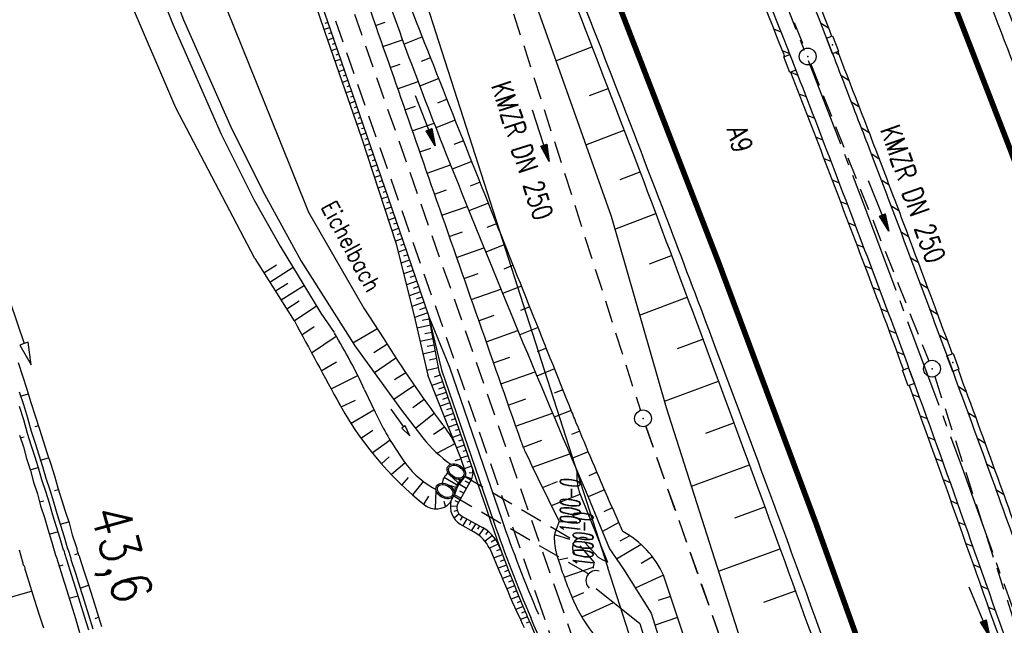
# Model space of a CAD drawing. Extents: x 447426 to 448116, y 440349 to 441552.
# Tile 84 of 96: x 447628 to 447716, y 441266 to 441321. Entities that reach past the tile are written whole.
import ezdxf
from ezdxf.enums import TextEntityAlignment as Align

# ---------------------------------------------------------------- set-up
doc = ezdxf.new("R2010")
doc.units = 0
doc.header["$LTSCALE"] = 2
doc.header["$MEASUREMENT"] = 0
for name, pattern in [('ACHSE', [5.5, 4, -0.5, 0.5, -0.5]), ('AUSGEZOGEN', [0]), ('GESTRICH-X2', [1.5, 1, -0.5])]:
    doc.linetypes.add(name, pattern=pattern)
doc.layers.get('0').update_dxf_attribs({"linetype": 'AUSGEZOGEN'})
for name, color, linetype in [('208-GRENZL-BAB', 7, 'AUSGEZOGEN'), ('ACHSETOP', 250, 'ACHSE'), ('ANMERKUNG', 7, 'CONTINUOUS'), ('BOESCHG', 250, 'AUSGEZOGEN'), ('DB-Bahnachse', 7, 'CONTINUOUS'), ('DB-Bemassung', 15, 'CONTINUOUS'), ('DB-Bestand', 8, 'CONTINUOUS'), ('DB-Boeschungen', 15, 'CONTINUOUS'), ('DB-Durchlässe', 15, 'CONTINUOUS'), ('DB-GRABEN', 15, 'AUSGEZOGEN'), ('DB-Wegboeschungen', 15, 'CONTINUOUS'), ('DB-Wege', 15, 'CONTINUOUS'), ('DURCHL', 200, 'GESTRICH-X2'), ('FBRTOP', 250, 'AUSGEZOGEN'), ('GRABEN', 250, 'AUSGEZOGEN'), ('KANAL', 7, 'GESTRICH-X2'), ('MULDE', 250, 'AUSGEZOGEN'), ('PFEIL', 7, 'CONTINUOUS'), ('PFEILTOP', 200, 'AUSGEZOGEN'), ('SCHLITZRINNE', 200, 'AUSGEZOGEN'), ('SCHRIFT', 7, 'AUSGEZOGEN'), ('SCHSYMBOL', 200, 'AUSGEZOGEN'), ('TEXTO', 4, 'CONTINUOUS'), ('WEG', 250, 'GESTRICH-X2')]:
    doc.layers.add(name, color=color, linetype=linetype)
doc.styles.add('ROMANS', font='romans.shx', dxfattribs={"width": 0.8})

# ---------------------------------------------------------------- blocks, each defined once
blk = doc.blocks.new('DL')
at = {"color": 0}
blk.add_arc((-0.311, 0.025), 0.91, 282.5363, 77.4637, dxfattribs=at)
blk.add_point((0.597, 0.003), dxfattribs=at)
blk = doc.blocks.new('30')
at = {"color": 0}
for p, q in [((-0.75, -0.29), (-0.75, 0.293)), ((-0.75, 0.293), (0.753, 0.293)), ((0.753, 0.293), (0.753, -0.29)), ((0.753, -0.29), (-0.75, -0.29))]:
    blk.add_line(p, q, dxfattribs=at)
blk.add_point((0, 0), dxfattribs=at)
blk = doc.blocks.new('GST')
at = {"color": 0}
blk.add_circle((0, 0), 0.75, dxfattribs=at)
blk.add_point((0, 0), dxfattribs=at)
blk = doc.blocks.new('10')
blk.add_blockref('GST', (0, 0))
blk = doc.blocks.new('PRIM_AC1_29')
at = {"layer": 'DB-Bestand', "color": 253, "linetype": 'Continuous'}
for points in [[(788.585, 336.565), (787.861, 338.921)], [(786.775, 336.009), (786.051, 338.364)], [(789.49, 336.843), (789.103, 338.103)], [(785.823, 335.716), (785.436, 336.976)], [(787.68, 336.287), (787.293, 337.547)]]:
    blk.add_lwpolyline(points, dxfattribs=at)
blk = doc.blocks.new('PFEIL2')
at = {"color": 0}
for p, q in [((0.88, 0.002), (-2.401, -0.012)), ((0.881, -0.271), (0.879, 0.276)), ((0.879, 0.276), (2.429, 0.009)), ((0.911, 0.27), (0.879, 0.265)), ((0.965, 0.261), (0.879, 0.246)), ((1.019, 0.252), (0.879, 0.228)), ((1.073, 0.242), (0.879, 0.209)), ((1.127, 0.233), (0.879, 0.191)), ((1.181, 0.224), (0.879, 0.172)), ((1.235, 0.214), (0.879, 0.154)), ((1.289, 0.205), (0.879, 0.135)), ((1.343, 0.196), (0.879, 0.117)), ((1.397, 0.187), (0.879, 0.098)), ((1.451, 0.177), (0.879, 0.08)), ((1.505, 0.168), (0.879, 0.061)), ((1.559, 0.159), (0.88, 0.043)), ((1.613, 0.149), (0.88, 0.024)), ((1.668, 0.14), (0.88, 0.006)), ((1.722, 0.131), (0.88, -0.013)), ((1.776, 0.121), (0.88, -0.031)), ((1.83, 0.112), (0.88, -0.05)), ((1.884, 0.103), (0.88, -0.068)), ((1.938, 0.094), (0.88, -0.087)), ((1.992, 0.084), (0.88, -0.105)), ((2.046, 0.075), (0.88, -0.124)), ((2.1, 0.066), (0.88, -0.142)), ((2.154, 0.056), (0.88, -0.161)), ((2.208, 0.047), (0.88, -0.179)), ((2.262, 0.038), (0.881, -0.198)), ((2.316, 0.029), (0.881, -0.216)), ((2.37, 0.019), (0.881, -0.235)), ((2.424, 0.01), (0.881, -0.253)), ((2.429, 0.009), (0.881, -0.271))]:
    blk.add_line(p, q, dxfattribs=at)

msp = doc.modelspace()

# ---------------------------------------------------------------- linework, layer by layer
at = {"layer": '208-GRENZL-BAB', "flags": 128}
for points in [[(447647.059, 441375.786), (447680.579, 441271.511)], [(447683.269, 441263.153), (447680.579, 441271.511)]]:
    msp.add_lwpolyline(points, dxfattribs=at)
at = {"layer": 'ACHSETOP'}
msp.add_lwpolyline([(447621.029, 441497.863), (447625.401, 441487.937), (447635.478, 441465.058), (447645.555, 441442.179), (447655.632, 441419.3), (447664.311, 441399.595), (447665.707, 441396.419), (447675.602, 441373.461), (447685.211, 441350.381), (447694.532, 441327.184), (447703.565, 441303.873), (447712.307, 441280.452), (447720.757, 441256.924)], dxfattribs=at)
at = {"layer": 'BOESCHG'}
for p, q in [((447659.782, 441320.072), (447660.644, 441320.372)), ((447660.44, 441318.183), (447662.191, 441318.794)), ((447663.977, 441319.042), (447662.337, 441318.395)), ((447675.923, 441316.906), (447679.16, 441318.164)), ((447679.055, 441318.43), (447679.057, 441318.431)), ((447679.055, 441318.43), (447679.057, 441318.431)), ((447664.711, 441317.181), (447663.873, 441316.85)), ((447661.098, 441316.295), (447661.992, 441316.606)), ((447661.757, 441314.406), (447663.589, 441315.045)), ((447665.447, 441315.322), (447663.74, 441314.646)), ((447678.931, 441313.789), (447680.604, 441314.433)), ((447680.5, 441314.7), (447680.501, 441314.7)), ((447680.5, 441314.7), (447680.501, 441314.7)), ((447666.183, 441313.462), (447665.319, 441313.12)), ((447662.415, 441312.518), (447663.359, 441312.847)), ((447666.921, 441311.603), (447665.179, 441310.912)), ((447663.074, 441310.629), (447665.024, 441311.31)), ((447678.595, 441309.383), (447682.037, 441310.699)), ((447681.933, 441310.966), (447681.935, 441310.966)), ((447681.933, 441310.966), (447681.935, 441310.966)), ((447667.66, 441309.745), (447666.786, 441309.397)), ((447663.733, 441308.741), (447664.744, 441309.094)), ((447664.393, 441306.853), (447666.495, 441307.587)), ((447668.399, 441307.886), (447666.653, 441307.191)), ((447683.359, 441307.228), (447683.359, 441307.228)), ((447683.359, 441307.228), (447683.359, 441307.228)), ((447681.696, 441306.291), (447683.461, 441306.961)), ((447665.052, 441304.965), (447666.145, 441305.347)), ((447669.14, 441306.029), (447668.268, 441305.681)), ((447665.712, 441303.077), (447667.985, 441303.871)), ((447669.881, 441304.171), (447668.144, 441303.477)), ((447681.199, 441301.833), (447684.875, 441303.219)), ((447684.772, 441303.486), (447684.774, 441303.487)), ((447684.772, 441303.486), (447684.774, 441303.487)), ((447670.623, 441302.314), (447669.758, 441301.968)), ((447666.372, 441301.189), (447667.553, 441301.602)), ((447667.031, 441299.301), (447669.488, 441300.159)), ((447671.365, 441300.456), (447669.646, 441299.77)), ((447684.298, 441298.73), (447686.284, 441299.476)), ((447686.182, 441299.743), (447686.183, 441299.743)), ((447686.182, 441299.743), (447686.183, 441299.743)), ((447672.107, 441298.599), (447671.254, 441298.259)), ((447667.692, 441297.413), (447668.968, 441297.859)), ((447672.849, 441296.742), (447671.161, 441296.068)), ((447668.352, 441295.525), (447671.003, 441296.452)), ((447683.423, 441294.136), (447687.687, 441295.73)), ((447687.585, 441295.997), (447687.587, 441295.998)), ((447687.585, 441295.997), (447687.587, 441295.998)), ((447673.591, 441294.885), (447672.757, 441294.551)), ((447669.012, 441293.637), (447670.389, 441294.119)), ((447674.333, 441293.027), (447672.689, 441292.37)), ((447669.673, 441291.749), (447672.532, 441292.75)), ((447688.985, 441292.25), (447688.986, 441292.25)), ((447688.985, 441292.25), (447688.986, 441292.25)), ((447686.81, 441291.135), (447689.086, 441291.982)), ((447670.333, 441289.862), (447671.817, 441290.381)), ((447675.075, 441291.17), (447674.267, 441290.847)), ((447670.994, 441287.974), (447674.074, 441289.052)), ((447675.818, 441289.313), (447674.23, 441288.678)), ((447685.647, 441286.441), (447690.479, 441288.233)), ((447690.378, 441288.5), (447690.38, 441288.501)), ((447690.378, 441288.5), (447690.38, 441288.501)), ((447676.56, 441287.456), (447675.783, 441287.145)), ((447671.655, 441286.086), (447673.252, 441286.646)), ((447672.316, 441284.199), (447675.628, 441285.359)), ((447677.304, 441285.599), (447675.785, 441284.987)), ((447689.357, 441283.555), (447691.867, 441284.481)), ((447691.767, 441284.749), (447691.768, 441284.75)), ((447691.767, 441284.749), (447691.768, 441284.75)), ((447678.065, 441283.75), (447677.319, 441283.44)), ((447672.993, 441282.317), (447674.682, 441282.951)), ((447673.848, 441280.509), (447677.171, 441281.727)), ((447678.833, 441281.903), (447677.36, 441281.286)), ((447688.062, 441278.821), (447693.25, 441280.728)), ((447693.149, 441280.996), (447693.151, 441280.996)), ((447693.149, 441280.996), (447693.151, 441280.996)), ((447679.612, 441280.061), (447678.882, 441279.749)), ((447674.722, 441278.71), (447676.068, 441279.225)), ((447675.521, 441277.087), (447678.087, 441278.1)), ((447680.28, 441278.505), (447678.815, 441277.868)), ((447680.403, 441278.224), (447680.401, 441278.224)), ((447694.528, 441277.241), (447694.529, 441277.241)), ((447694.528, 441277.241), (447694.529, 441277.241)), ((447675.605, 441276.915), (447675.606, 441276.916)), ((447680.981, 441276.894), (447680.23, 441276.519)), ((447681.203, 441276.391), (447681.202, 441276.391)), ((447691.952, 441275.993), (447694.627, 441276.973)), ((447676.231, 441275.656), (447677.792, 441275.619)), ((447681.563, 441275.57), (447680.09, 441274.753)), ((447675.807, 441274.487), (447677.134, 441274.084)), ((447683.55, 441273.603), (447681.359, 441272.277)), ((447682.542, 441274.383), (447681.639, 441273.883)), ((447690.493, 441271.206), (447696, 441273.216)), ((447695.9, 441273.484), (447695.902, 441273.484)), ((447695.9, 441273.484), (447695.902, 441273.484)), ((447676.141, 441272.229), (447676.987, 441272.416)), ((447684.572, 441272.499), (447683.568, 441271.888)), ((447676.666, 441270.675), (447679.267, 441271.563)), ((447685.566, 441270.847), (447683.037, 441269.704)), ((447677.385, 441268.846), (447678.417, 441269.288)), ((447694.539, 441268.428), (447697.369, 441269.457)), ((447697.271, 441269.726), (447697.272, 441269.726)), ((447697.271, 441269.726), (447697.272, 441269.726)), ((447678.244, 441267.128), (447681.088, 441268.402)), ((447686.197, 441268.949), (447685.091, 441268.582)), ((447686.827, 441267.051), (447684.807, 441266.381))]:
    msp.add_line(p, q, dxfattribs=at)
for points in [[(447609.491, 441479.773, -0.000773), (447613.632, 441470.609, -0.002321), (447614.992, 441467.549, -0.000006), (447625.529, 441443.54, -0.00021), (447625.822, 441442.872, -0.000103), (447629.419, 441434.652, -0.000025), (447644.421, 441400.348, -0.000637), (447655.364, 441375.235, -0.000709), (447665.125, 441352.668, -0.00651), (447673.509, 441332.491, -0.004864), (447684.113, 441305.236, -0.001312), (447689.441, 441291.026, -0.001315), (447694.683, 441276.817, -0.001967), (447705.662, 441246.448, -0.005439), (447709.468, 441235.41, -0.000932), (447712.891, 441225.058, -0.000641), (447717.818, 441209.998, -0.000283), (447721.951, 441197.286, -0.000346), (447725.32, 441186.879, -0.002747), (447729.663, 441173.176, -0.002398), (447734.475, 441157.43, -0.001587), (447736.175, 441151.705, -0.00215)], [(447681.925, 441274.752, -0.002706), (447679.988, 441279.182, -0.003313), (447678.45, 441282.819, -0.00001), (447677.692, 441284.644, -0.000715), (447677.682, 441284.669, -0.002525), (447677.135, 441286.017, -0.000175), (447669.341, 441305.523, -0.000872), (447664.699, 441317.21, -0.001016), (447660.751, 441327.261, -0.022913), (447657.486, 441336.904, 0.013219), (447652.155, 441353.719, 0.007744), (447647.851, 441365.547, 0.037714), (447646.749, 441367.889, 0.008182), (447646.744, 441367.897, 0.000495), (447646.662, 441368.031)], [(447752.177, 441219.94, 0.000304), (447751.425, 441222.195, 0.001467), (447740.845, 441253.563, 0.001299), (447740.49, 441254.597, 0.000044), (447730.025, 441284.801, 0.009659), (447718.624, 441315.751, 0.006853), (447701.124, 441358.819)]]:
    msp.add_lwpolyline(points, format="xyb", dxfattribs=at)
for points in [[(447628.152, 441427.059), (447632.549, 441416.898), (447640.525, 441398.968), (447661.625, 441351.228), (447671.643, 441328.955), (447680.865, 441302.991), (447685.811, 441285.872), (447700.374, 441240.25), (447701.783, 441237.043)], [(447701.783, 441237.043), (447695.994, 441239.427), (447685.566, 441270.847)]]:
    msp.add_lwpolyline(points, dxfattribs=at)
at = {"layer": 'BOESCHG', "flags": 128}
msp.add_lwpolyline([(447676.231, 441275.656, 0.028207), (447675.86, 441274.707, 0.070731), (447675.789, 441274.305, 0.081244), (447675.996, 441272.703, 0.029655), (447677.504, 441268.569, 0.03909), (447678.41, 441266.86, 0.029431), (447679.91, 441264.777)], format="xyb", dxfattribs=at)
at = {"layer": 'BOESCHG'}
msp.add_arc((447677.933, 441267.38), 8.383, 24.42807, 61.56453, dxfattribs=at)
at = {"layer": 'DB-Bestand', "linetype": 'Continuous'}
for p, q in [((447637.407, 441333.723), (447642.603, 441320.581)), ((447636.423, 441333.342), (447641.629, 441320.174)), ((447641.891, 441312.688), (447636.956, 441324.278)), ((447646.459, 441321.505), (447651.156, 441309.88)), ((447642.603, 441320.581), (447646.918, 441310.798)), ((447641.629, 441320.174), (447645.963, 441310.347)), ((447648.983, 441299.201), (447641.891, 441312.688)), ((447646.918, 441310.798), (447649.837, 441304.972)), ((447645.963, 441310.347), (447648.893, 441304.499)), ((447651.156, 441309.88), (447653.793, 441303.353)), ((447648.893, 441304.499), (447651.246, 441300.309)), ((447649.837, 441304.972), (447653.124, 441298.978)), ((447653.793, 441303.353), (447658.727, 441294.755)), ((447651.246, 441300.309), (447654.879, 441294.324)), ((447648.983, 441299.201), (447652.503, 441293.635)), ((447653.124, 441298.978), (447657.845, 441291.528)), ((447658.727, 441294.755), (447660.512, 441292.024)), ((447654.879, 441294.324), (447656.067, 441292.584))]:
    msp.add_line(p, q, dxfattribs=at)
at = {"layer": 'DB-Boeschungen', "linetype": 'Continuous'}
for p, q in [((447627.875, 441273.12), (447628.165, 441272.059)), ((447628.165, 441272.059), (447628.191, 441271.962)), ((447628.191, 441271.962), (447628.218, 441271.866)), ((447628.218, 441271.866), (447628.244, 441271.769)), ((447628.244, 441271.769), (447628.319, 441271.686)), ((447628.319, 441271.686), (447628.345, 441271.59)), ((447628.345, 441271.59), (447628.371, 441271.493)), ((447628.371, 441271.493), (447628.398, 441271.397)), ((447628.398, 441271.397), (447628.424, 441271.3)), ((447628.424, 441271.3), (447628.451, 441271.204)), ((447628.451, 441271.204), (447628.477, 441271.107)), ((447628.477, 441271.107), (447628.868, 441269.867)), ((447621.683, 441267.331), (447628.987, 441269.433)), ((447628.868, 441269.867), (447629.26, 441268.626)), ((447629.26, 441268.626), (447629.651, 441267.385)), ((447629.651, 441267.385), (447630.042, 441266.145))]:
    msp.add_line(p, q, dxfattribs=at)
at = {"layer": 'DB-Durchlässe', "linetype": 'Continuous'}
for centre, major_axis, ratio in [((447667.016, 441280.124), (-0.765, 0.454), 0.702931), ((447667.016, 441280.124), (-0.647, 0.384), 0.66697), ((447666.013, 441278.385), (-0.765, 0.454), 0.702931), ((447666.013, 441278.385), (-0.647, 0.384), 0.66697)]:
    msp.add_ellipse(centre, major_axis=major_axis, ratio=ratio, start_param=3.141593, end_param=9.424778, dxfattribs=at)
at = {"layer": 'DB-GRABEN', "linetype": 'Continuous'}
for p, q in [((447627.035, 441295.378), (447628.312, 441291.588)), ((447652.487, 441293.625), (447654.501, 441294.955)), ((447653.183, 441292.373), (447654.301, 441293.105)), ((447654.038, 441290.753), (447656.269, 441292.26)), ((447628.312, 441291.588), (447627.932, 441291.46)), ((447627.932, 441291.46), (447628.95, 441289.692)), ((447628.691, 441291.715), (447628.312, 441291.588)), ((447628.95, 441289.692), (447628.691, 441291.715)), ((447657.845, 441291.528), (447657.934, 441291.389)), ((447657.934, 441291.389), (447662.119, 441285.612)), ((447660.805, 441291.492), (447659.621, 441290.764)), ((447627.795, 441289.893), (447628.173, 441288.701)), ((447654.921, 441289.141), (447656.286, 441289.939)), ((447661.601, 441290.287), (447659.688, 441288.983)), ((447628.173, 441288.701), (447628.551, 441287.509)), ((447655.804, 441287.528), (447658.185, 441288.734)), ((447662.492, 441288.98), (447661.477, 441288.35)), ((447663.274, 441287.831), (447661.422, 441286.568)), ((447627.889, 441287.276), (447628.254, 441286.131)), ((447627.995, 441286.89), (447628.718, 441287.088)), ((447628.551, 441287.509), (447628.929, 441286.316)), ((447658.808, 441287.447), (447659.741, 441285.461)), ((447627.882, 441285.978), (447628.26, 441284.785)), ((447628.254, 441286.131), (447628.632, 441284.939)), ((447628.929, 441286.316), (447629.307, 441285.124)), ((447656.714, 441285.923), (447657.974, 441286.526)), ((447664.149, 441286.566), (447663.114, 441285.839)), ((447629.307, 441285.124), (447629.686, 441283.931)), ((447657.614, 441284.462), (447659.638, 441285.663)), ((447661.141, 441285.715), (447662.282, 441284.121)), ((447662.119, 441285.612), (447664.013, 441283.138)), ((447665.02, 441285.336), (447663.348, 441283.999)), ((447628.26, 441284.785), (447628.59, 441283.579)), ((447628.632, 441284.939), (447628.962, 441283.733)), ((447629.606, 441284.22), (447629.269, 441284.128)), ((447662.442, 441284.235), (447662.282, 441284.121)), ((447662.853, 441283.324), (447662.442, 441284.235)), ((447627.914, 441283.395), (447628.253, 441282.347)), ((447628.59, 441283.579), (447628.928, 441282.532)), ((447628.962, 441283.733), (447629.301, 441282.685)), ((447629.686, 441283.931), (447630.024, 441282.883)), ((447658.532, 441283.153), (447659.548, 441283.828)), ((447662.282, 441284.121), (447662.123, 441284.007)), ((447662.123, 441284.007), (447662.853, 441283.324)), ((447665.928, 441284.086), (447664.973, 441283.458)), ((447627.98, 441283.153), (447628.318, 441283.246)), ((447628.928, 441282.532), (447629.253, 441281.532)), ((447629.301, 441282.685), (447629.639, 441281.637)), ((447630.024, 441282.883), (447630.363, 441281.835)), ((447659.491, 441281.797), (447661.082, 441282.967)), ((447666.884, 441282.605), (447665.311, 441281.768)), ((447628.253, 441282.347), (447628.543, 441281.286)), ((447629.253, 441281.532), (447629.592, 441280.484)), ((447629.639, 441281.637), (447629.978, 441280.59)), ((447630.363, 441281.835), (447630.701, 441280.788)), ((447628.543, 441281.286), (447628.882, 441280.238)), ((447629.771, 441281.155), (447630.495, 441281.353)), ((447630.701, 441280.788), (447631.04, 441279.74)), ((447660.319, 441280.817), (447660.99, 441281.434)), ((447661.207, 441279.883), (447662.398, 441280.91)), ((447667.417, 441281.242), (447666.89, 441281.087)), ((447628.869, 441280.286), (447629.592, 441280.484)), ((447628.882, 441280.238), (447629.172, 441279.177)), ((447629.592, 441280.484), (447629.882, 441279.423)), ((447629.978, 441280.59), (447630.268, 441279.529)), ((447631.04, 441279.74), (447631.33, 441278.679)), ((447666.275, 441280.013), (447666.266, 441279.998)), ((447629.172, 441279.177), (447629.511, 441278.129)), ((447629.882, 441279.423), (447630.221, 441278.375)), ((447630.268, 441279.529), (447630.607, 441278.481)), ((447662.158, 441278.937), (447662.732, 441279.585)), ((447663.125, 441278.039), (447664.066, 441279.232)), ((447665.748, 441279.083), (447665.744, 441279.076)), ((447667.171, 441278.86), (447665.918, 441279.597)), ((447667.082, 441278.68), (447666.3, 441278.925)), ((447667.279, 441279.029), (447666.634, 441279.631)), ((447667.219, 441278.944), (447667.089, 441279.053)), ((447667.339, 441279.129), (447667.243, 441279.247)), ((447667.407, 441279.222), (447667.271, 441279.425)), ((447667.475, 441279.305), (447667.456, 441279.374)), ((447629.511, 441278.129), (447629.801, 441277.068)), ((447630.221, 441278.375), (447630.559, 441277.328)), ((447630.607, 441278.481), (447630.945, 441277.433)), ((447631.383, 441278.486), (447631.045, 441278.394)), ((447631.33, 441278.679), (447631.669, 441277.631)), ((447664.759, 441278.773), (447665.19, 441278.52)), ((447665.149, 441276.814), (447665.218, 441278.398)), ((447666.972, 441278.449), (447666.787, 441278.474)), ((447666.897, 441278.236), (447666.789, 441277.946)), ((447666.927, 441278.326), (447666.872, 441278.334)), ((447667.026, 441278.559), (447666.877, 441278.6)), ((447667.128, 441278.778), (447666.972, 441278.834)), ((447629.708, 441277.406), (447630.094, 441277.511)), ((447630.559, 441277.328), (447630.85, 441276.267)), ((447630.945, 441277.433), (447631.235, 441276.372)), ((447631.669, 441277.631), (447632.007, 441276.583)), ((447664.137, 441277.226), (447664.541, 441277.936)), ((447666.051, 441277.021), (447665.926, 441277.458)), ((447666.449, 441277.347), (447666.789, 441277.946)), ((447629.801, 441277.068), (447630.139, 441276.02)), ((447630.85, 441276.267), (447631.188, 441275.219)), ((447631.235, 441276.372), (447631.574, 441275.324)), ((447632.007, 441276.583), (447632.346, 441275.535)), ((447630.139, 441276.02), (447630.43, 441274.959)), ((447631.548, 441275.421), (447632.319, 441275.632)), ((447631.574, 441275.324), (447631.912, 441274.276)), ((447632.346, 441275.535), (447632.636, 441274.474)), ((447630.43, 441274.959), (447630.768, 441273.911)), ((447630.548, 441274.525), (447631.32, 441274.736)), ((447631.188, 441275.219), (447631.527, 441274.171)), ((447632.636, 441274.474), (447632.974, 441273.427)), ((447630.768, 441273.911), (447631.059, 441272.85)), ((447631.527, 441274.171), (447631.817, 441273.11)), ((447631.912, 441274.276), (447632.203, 441273.215)), ((447631.059, 441272.85), (447631.085, 441272.754)), ((447631.085, 441272.754), (447631.098, 441272.706)), ((447631.098, 441272.706), (447631.124, 441272.609)), ((447631.817, 441273.11), (447631.892, 441273.027)), ((447631.892, 441273.027), (447631.918, 441272.93)), ((447631.918, 441272.93), (447631.944, 441272.834)), ((447631.944, 441272.834), (447631.971, 441272.737)), ((447631.971, 441272.737), (447631.997, 441272.641)), ((447632.203, 441273.215), (447632.277, 441273.132)), ((447632.277, 441273.132), (447632.304, 441273.036)), ((447632.304, 441273.036), (447632.33, 441272.939)), ((447632.33, 441272.939), (447632.357, 441272.843)), ((447632.357, 441272.843), (447632.383, 441272.746)), ((447632.383, 441272.746), (447632.409, 441272.65)), ((447633.159, 441272.751), (447632.822, 441272.659)), ((447632.974, 441273.427), (447633.001, 441273.33)), ((447633.001, 441273.33), (447633.027, 441273.234)), ((447633.027, 441273.234), (447633.054, 441273.137)), ((447633.054, 441273.137), (447633.08, 441273.041)), ((447633.08, 441273.041), (447633.106, 441272.944)), ((447633.106, 441272.944), (447633.133, 441272.848)), ((447633.133, 441272.848), (447633.159, 441272.751)), ((447633.159, 441272.751), (447633.186, 441272.655)), ((447631.124, 441272.609), (447631.199, 441272.526)), ((447631.199, 441272.526), (447631.225, 441272.43)), ((447631.225, 441272.43), (447631.252, 441272.333)), ((447631.252, 441272.333), (447631.278, 441272.237)), ((447631.278, 441272.237), (447631.305, 441272.14)), ((447631.305, 441272.14), (447631.331, 441272.044)), ((447631.331, 441272.044), (447631.357, 441271.947)), ((447631.357, 441271.947), (447631.749, 441270.707)), ((447631.997, 441272.641), (447632.023, 441272.544)), ((447632.023, 441272.544), (447632.05, 441272.448)), ((447632.05, 441272.448), (447632.076, 441272.351)), ((447632.076, 441272.351), (447632.103, 441272.255)), ((447632.103, 441272.255), (447632.129, 441272.159)), ((447632.129, 441272.159), (447632.52, 441270.918)), ((447632.409, 441272.65), (447632.436, 441272.553)), ((447632.436, 441272.553), (447632.462, 441272.457)), ((447632.462, 441272.457), (447632.489, 441272.361)), ((447632.489, 441272.361), (447632.515, 441272.264)), ((447632.515, 441272.264), (447632.906, 441271.023)), ((447633.186, 441272.655), (447633.26, 441272.572)), ((447633.26, 441272.572), (447633.287, 441272.475)), ((447633.287, 441272.475), (447633.678, 441271.234)), ((447631.437, 441271.658), (447631.822, 441271.764)), ((447632.52, 441270.918), (447632.912, 441269.677)), ((447632.906, 441271.023), (447633.298, 441269.783)), ((447633.678, 441271.234), (447634.069, 441269.994)), ((447631.749, 441270.707), (447632.14, 441269.466)), ((447632.14, 441269.466), (447632.531, 441268.225)), ((447632.912, 441269.677), (447633.303, 441268.436)), ((447633.298, 441269.783), (447633.689, 441268.542)), ((447633.324, 441269.686), (447634.082, 441269.946)), ((447634.069, 441269.994), (447634.46, 441268.753)), ((447632.325, 441268.791), (447633.145, 441269.015)), ((447633.303, 441268.436), (447633.694, 441267.196)), ((447633.689, 441268.542), (447634.08, 441267.301)), ((447634.46, 441268.753), (447634.852, 441267.512)), ((447632.531, 441268.225), (447632.923, 441266.985)), ((447634.852, 441267.512), (447635.243, 441266.272)), ((447632.923, 441266.985), (447633.266, 441265.731)), ((447633.694, 441267.196), (447634.086, 441265.955)), ((447634.08, 441267.301), (447634.471, 441266.061)), ((447635.019, 441267.091), (447634.646, 441266.938))]:
    msp.add_line(p, q, dxfattribs=at)
for centre, major_axis, ratio, start_param, end_param in [((448248.777, 441611.344), (-225.256, 636.973), 1, 1.720463, 1.733068), ((447610.118, 441264.737), (-37.99, 37.99), 1, 4.363421, 4.470481), ((447756.021, 441351.705), (-79.636, 79.636), 1, 1.343908, 1.426327), ((447682.804, 441300.672), (-7.793, 28.967), 1, 1.791888, 2.214985), ((447683.802, 441296.68), (-18.772, 18.772), 1, 1.221711, 1.385122), ((447660.386, 441279.658), (-5.049, 5.049), 1, 4.337034, 4.659253), ((447673.213, 441290.41), (-8.29, 8.29), 0.999999, 1.452676, 1.454258), ((447673.213, 441290.41), (-8.29, 8.29), 1, 1.454258, 1.748135), ((447668.993, 441285.762), (-5.778, 5.778), 1, 1.371748, 1.830299), ((447667.099, 441278.924), (-0.964, 0.964), 1, -0.135213, 0.677358), ((447670.421, 441277.035), (-2.632, 2.632), 1, 0.041504, 0.456869), ((447665.218, 441278.405), (-1.148, 1.148), 1, 1.658071, 3.216881)]:
    msp.add_ellipse(centre, major_axis=major_axis, ratio=ratio, start_param=start_param, end_param=end_param, dxfattribs=at)
at = {"layer": 'DB-Wegboeschungen', "linetype": 'Continuous'}
for p, q in [((447652.015, 441328.931), (447655.251, 441319.469)), ((447655.502, 441320.34), (447655.256, 441320.255)), ((447655.665, 441319.867), (447655.173, 441319.698)), ((447655.251, 441319.469), (447658.514, 441310.016)), ((447655.828, 441319.394), (447655.581, 441319.309)), ((447655.99, 441318.922), (447655.498, 441318.752)), ((447656.316, 441317.976), (447655.824, 441317.807)), ((447656.153, 441318.449), (447655.907, 441318.364)), ((447656.641, 441317.03), (447656.151, 441316.861)), ((447656.479, 441317.503), (447656.233, 441317.419)), ((447656.967, 441316.085), (447656.477, 441315.916)), ((447656.804, 441316.558), (447656.559, 441316.473)), ((447657.292, 441315.139), (447656.803, 441314.971)), ((447657.13, 441315.612), (447656.885, 441315.528)), ((447657.618, 441314.194), (447657.13, 441314.026)), ((447657.455, 441314.667), (447657.211, 441314.582)), ((447657.943, 441313.248), (447657.456, 441313.08)), ((447657.781, 441313.721), (447657.537, 441313.637)), ((447658.106, 441312.775), (447657.863, 441312.692)), ((447658.269, 441312.303), (447657.782, 441312.135)), ((447658.432, 441311.83), (447658.189, 441311.746)), ((447658.594, 441311.357), (447658.109, 441311.19)), ((447658.757, 441310.884), (447658.514, 441310.801)), ((447658.92, 441310.412), (447658.435, 441310.245)), ((447658.514, 441310.016), (447661.634, 441300.515)), ((447659.083, 441309.939), (447658.838, 441309.855)), ((447659.245, 441309.466), (447658.75, 441309.296)), ((447659.408, 441308.993), (447659.157, 441308.907)), ((447659.571, 441308.521), (447659.062, 441308.345)), ((447659.734, 441308.048), (447659.476, 441307.959)), ((447659.896, 441307.575), (447659.374, 441307.395)), ((447660.059, 441307.102), (447659.795, 441307.011)), ((447660.222, 441306.629), (447659.686, 441306.445)), ((447660.547, 441305.684), (447659.999, 441305.495)), ((447660.385, 441306.157), (447660.114, 441306.063)), ((447660.873, 441304.738), (447660.311, 441304.545)), ((447660.71, 441305.211), (447660.432, 441305.116)), ((447661.198, 441303.793), (447660.623, 441303.595)), ((447661.036, 441304.266), (447660.751, 441304.168)), ((447661.524, 441302.847), (447660.935, 441302.644)), ((447661.361, 441303.32), (447661.07, 441303.22)), ((447661.849, 441301.902), (447661.247, 441301.694)), ((447661.687, 441302.374), (447661.389, 441302.272)), ((447662.175, 441300.956), (447661.559, 441300.744)), ((447662.012, 441301.429), (447661.707, 441301.324)), ((447661.634, 441300.515), (447663.32, 441293.692)), ((447662.5, 441300.011), (447661.817, 441299.775)), ((447662.338, 441300.483), (447662.017, 441300.373)), ((447662.663, 441299.538), (447662.3, 441299.413)), ((447662.826, 441299.065), (447662.058, 441298.801)), ((447662.989, 441298.592), (447662.583, 441298.453)), ((447663.151, 441298.12), (447662.298, 441297.826)), ((447663.314, 441297.647), (447662.866, 441297.493)), ((447663.477, 441297.174), (447662.539, 441296.851)), ((447663.64, 441296.701), (447663.15, 441296.533)), ((447663.802, 441296.228), (447662.78, 441295.876)), ((447663.965, 441295.756), (447663.433, 441295.572)), ((447664.128, 441295.283), (447663.021, 441294.902)), ((447664.291, 441294.81), (447663.716, 441294.612)), ((447664.453, 441294.337), (447663.261, 441293.927)), ((447664.538, 441294.083), (447665.46, 441289.11)), ((447663.32, 441293.692), (447663.325, 441293.677)), ((447663.325, 441293.677), (447664.454, 441288.763)), ((447664.689, 441293.235), (447663.496, 441292.964)), ((447664.587, 441293.786), (447663.968, 441293.657)), ((447659.891, 441292.88), (447657.763, 441291.639)), ((447664.811, 441292.58), (447664.192, 441292.451)), ((447664.915, 441292.022), (447663.768, 441291.761)), ((447665.014, 441291.45), (447664.395, 441291.322)), ((447665.116, 441290.9), (447664.023, 441290.651)), ((447665.397, 441289.421), (447664.362, 441289.171)), ((447665.237, 441290.244), (447664.619, 441290.116)), ((447664.445, 441288.791), (447667.394, 441281.346)), ((447665.573, 441288.75), (447665.027, 441288.573)), ((447665.45, 441289.137), (447668.054, 441281.573)), ((447665.785, 441288.164), (447664.816, 441287.83)), ((447665.948, 441287.691), (447665.414, 441287.508)), ((447666.111, 441287.219), (447665.18, 441286.898)), ((447666.436, 441286.273), (447665.567, 441285.974)), ((447666.273, 441286.746), (447665.773, 441286.573)), ((447666.762, 441285.327), (447665.923, 441285.039)), ((447666.599, 441285.8), (447666.147, 441285.645)), ((447667.087, 441284.382), (447666.3, 441284.111)), ((447666.924, 441284.855), (447666.561, 441284.729)), ((447667.413, 441283.436), (447666.676, 441283.183)), ((447667.25, 441283.909), (447666.915, 441283.794)), ((447667.738, 441282.491), (447667.029, 441282.247)), ((447667.575, 441282.964), (447667.209, 441282.837)), ((447661.887, 441281.696), (447662.187, 441281.241)), ((447668.064, 441281.545), (447667.402, 441281.318)), ((447667.901, 441282.018), (447667.595, 441281.913)), ((447668.054, 441281.573), (447669.682, 441276.845)), ((447667.392, 441281.345), (447667.812, 441280.127)), ((447668.224, 441281.072), (447667.946, 441280.976)), ((447668.388, 441280.599), (447667.731, 441280.373)), ((447668.5, 441279.987), (447668.171, 441280.004)), ((447668.38, 441279.456), (447667.092, 441277.137)), ((447667.909, 441278.623), (447667.264, 441278.986)), ((447668.376, 441279.489), (447667.812, 441279.695)), ((447668.161, 441279.078), (447667.812, 441279.271)), ((447667.428, 441277.74), (447666.857, 441278.06)), ((447667.68, 441278.194), (447667.331, 441278.387)), ((447667.21, 441277.347), (447666.911, 441277.515)), ((447667.062, 441277.019), (447666.483, 441276.996)), ((447667.096, 441276.634), (447666.804, 441276.55)), ((447667.257, 441276.337), (447666.815, 441275.963)), ((447667.385, 441276.21), (447669.411, 441275.094)), ((447669.682, 441276.845), (447670.139, 441275.516)), ((447667.31, 441275.439), (447668.593, 441274.733)), ((447667.558, 441276.107), (447667.37, 441275.776)), ((447667.952, 441275.897), (447667.594, 441275.29)), ((447668.347, 441275.673), (447668.159, 441275.342)), ((447668.741, 441275.463), (447668.382, 441274.856)), ((447670.139, 441275.516), (447670.338, 441274.944)), ((447669.096, 441275.26), (447668.903, 441274.967)), ((447669.471, 441275.049), (447669.035, 441274.433)), ((447669.863, 441274.78), (447669.615, 441274.487)), ((447670.338, 441274.944), (447670.678, 441273.984)), ((447670.239, 441274.419), (447669.582, 441273.892)), ((447670.767, 441273.637), (447669.979, 441273.274)), ((447670.527, 441274.048), (447670.141, 441273.809)), ((447670.678, 441273.984), (447671.026, 441273.026)), ((447670.004, 441273.242), (447670.882, 441271.152)), ((447671.153, 441272.688), (447670.416, 441272.417)), ((447670.98, 441273.155), (447670.615, 441273.023)), ((447671.026, 441273.026), (447671.119, 441272.778)), ((447671.119, 441272.778), (447671.383, 441272.072)), ((447671.327, 441272.223), (447670.95, 441272.081)), ((447671.383, 441272.072), (447671.747, 441271.121)), ((447671.503, 441271.757), (447670.75, 441271.469)), ((447670.882, 441271.152), (447671.017, 441270.838)), ((447671.682, 441271.291), (447671.313, 441271.149)), ((447671.747, 441271.121), (447672.119, 441270.172)), ((447671.017, 441270.838), (447671.216, 441270.365)), ((447671.863, 441270.825), (447671.14, 441270.546)), ((447671.216, 441270.365), (447671.414, 441269.892)), ((447672.045, 441270.361), (447671.689, 441270.222)), ((447672.119, 441270.172), (447672.499, 441269.227)), ((447671.414, 441269.892), (447671.615, 441269.42)), ((447672.229, 441269.898), (447671.529, 441269.62)), ((447671.615, 441269.42), (447671.817, 441268.95)), ((447672.415, 441269.438), (447672.071, 441269.298)), ((447672.499, 441269.227), (447672.887, 441268.285)), ((447671.817, 441268.95), (447672.021, 441268.479)), ((447672.603, 441268.976), (447671.926, 441268.697)), ((447672.021, 441268.479), (447672.228, 441268.01)), ((447672.792, 441268.515), (447672.46, 441268.376)), ((447672.887, 441268.285), (447673.283, 441267.346)), ((447672.228, 441268.01), (447672.441, 441267.544)), ((447672.985, 441268.054), (447672.332, 441267.781)), ((447672.441, 441267.544), (447672.659, 441267.08)), ((447673.178, 441267.594), (447672.861, 441267.46)), ((447672.659, 441267.08), (447672.753, 441266.88)), ((447672.753, 441266.88), (447672.92, 441266.53)), ((447673.373, 441267.135), (447672.757, 441266.872)), ((447672.92, 441266.53), (447673.085, 441266.179)), ((447673.569, 441266.676), (447673.271, 441266.548)), ((447673.283, 441267.346), (447673.369, 441267.144)), ((447673.369, 441267.144), (447673.674, 441266.429)), ((447673.674, 441266.429), (447674.06, 441265.517))]:
    msp.add_line(p, q, dxfattribs=at)
for centre, major_axis, start_param, end_param in [((447667.166, 441280.033), (-0.95, 0.95), 3.483425, 4.31918), ((447668.445, 441277.046), (-1.387, 1.387), 0.564073, 1.765361), ((447667.925, 441276.895), (-0.612, 0.612), 0.492368, 1.80007), ((447666.776, 441271.604), (-2.557, 2.557), 4.392615, 4.974959), ((447667.56, 441271.986), (-2.557, 2.557), 4.235627, 4.974959)]:
    msp.add_ellipse(centre, major_axis=major_axis, ratio=1, start_param=start_param, end_param=end_param, dxfattribs=at)
at = {"layer": 'DB-Wege', "linetype": 'Continuous'}
for p, q in [((447652.489, 441329.094), (447655.744, 441319.639)), ((447655.744, 441319.639), (447658.999, 441310.183)), ((447658.999, 441310.183), (447662.254, 441300.728)), ((447662.254, 441300.728), (447664.532, 441294.109)), ((447664.532, 441294.109), (447664.537, 441294.094)), ((447664.538, 441294.083), (447666.393, 441289.47)), ((447664.538, 441294.083), (447665.685, 441289.224)), ((447666.393, 441289.47), (447671.086, 441275.837)), ((447665.685, 441289.224), (447670.378, 441275.59))]:
    msp.add_line(p, q, dxfattribs=at)
for centre, major_axis, start_param, end_param in [((447785.732, 441315.308), (-86.267, 86.267), 1.116933, 1.191989), ((447785.732, 441315.308), (-85.737, 85.737), 1.116933, 1.192004), ((447445.657, 441169.537), (-65.54, 239.183), -1.528892, -1.434097)]:
    msp.add_ellipse(centre, major_axis=major_axis, ratio=1, start_param=start_param, end_param=end_param, dxfattribs=at)
at = {"layer": 'DURCHL'}
for p, q in [((447700.568, 441237.06), (447683.979, 441284.185)), ((447667.673, 441279.758), (447677.647, 441273.928)), ((447678.791, 441270.994), (447666.651, 441277.987))]:
    msp.add_line(p, q, dxfattribs=at)
at = {"layer": 'FBRTOP'}
for points in [[(447637.713, 441502.158), (447640.959, 441494.789), (447651.036, 441471.91), (447661.113, 441449.031), (447671.19, 441426.152), (447679.869, 441406.447, -0.000188), (447679.975, 441406.205, -0.000015), (447681.295, 441403.204, -0.001781), (447685.209, 441394.21, -0.001137), (447691.256, 441380.093, -0.001972), (447695.572, 441369.84, -0.001557), (447700.946, 441356.817, -0.001551), (447705.677, 441345.148, -0.001548), (447710.345, 441333.425, -0.001549), (447714.941, 441321.673, -0.001552), (447719.455, 441309.917, -0.001559), (447723.898, 441298.124, -0.001558), (447728.271, 441286.298, -0.001552), (447732.564, 441274.458, -0.001549), (447736.792, 441262.571, -0.00155)], [(447648.3, 441394.189, -0.00046), (447651.558, 441386.765, -0.000936), (447653.149, 441383.111, -0.000011), (447658.188, 441371.481, -0.001186), (447658.234, 441371.373, -0.001593), (447659.941, 441367.345, -0.000871), (447663.027, 441359.963, -0.000443), (447665.664, 441353.607, -0.000535), (447667.839, 441348.337, -0.000857), (447670.134, 441342.73, -0.000817), (447672.522, 441336.842, -0.001316), (447674.058, 441333.006, -0.000651), (447677.134, 441325.239, -0.001578), (447680.908, 441315.583, -0.001127), (447686.117, 441302.039, -0.001468), (447690.143, 441291.406, -0.001231), (447694.876, 441278.701, -0.001665), (447699.113, 441267.123, -0.00163), (447703.363, 441255.266, -0.001881)]]:
    msp.add_lwpolyline(points, format="xyb", dxfattribs=at)
at = {"layer": 'FBRTOP', "const_width": 0.5}
for points in [[(447634.769, 441501.4), (447638.213, 441493.58), (447648.29, 441470.701), (447658.367, 441447.822), (447668.444, 441424.943), (447677.123, 441405.238), (447678.544, 441402.006), (447688.493, 441378.922), (447698.169, 441355.682), (447707.555, 441332.323), (447716.651, 441308.85), (447725.454, 441285.266), (447733.962, 441261.574)], [(447607.29, 441494.325), (447612.589, 441482.294), (447622.666, 441459.415), (447632.743, 441436.536), (447642.82, 441413.657), (447651.499, 441393.952), (447652.87, 441390.832), (447662.711, 441368), (447672.253, 441345.08), (447681.509, 441322.045), (447690.479, 441298.896), (447699.16, 441275.638), (447707.552, 441252.274)]]:
    msp.add_lwpolyline(points, dxfattribs=at)
at = {"layer": 'GRABEN'}
for points in [[(447640.479, 441374.758, -0.00006), (447642.606, 441369.449, -0.003177), (447642.713, 441369.178, -0.009454), (447644.322, 441364.763, 0.001096), (447657.564, 441326.444, 0.000275), (447664.747, 441305.84, 0.000246), (447672.794, 441282.838, 0.027343), (447673.186, 441281.888, 0.004051), (447676.231, 441275.656)], [(447645.943, 441366.616, -0.020346), (447648.053, 441360.843, 0.005284), (447659.323, 441326.865, 0.011916), (447666.026, 441308.764, 0.007007), (447678.581, 441278.439)]]:
    msp.add_lwpolyline(points, format="xyb", dxfattribs=at)
for points in [[(447678.003, 441278.307), (447680.556, 441272.024)], [(447678.581, 441278.439), (447680.717, 441273.222), (447681.971, 441271.378), (447684.471, 441267.453), (447690.109, 441249.434), (447692.724, 441244.28)], [(447678.549, 441273.738), (447679.714, 441272.455)], [(447678.058, 441273.466), (447679.351, 441271.99)], [(447679.523, 441269.645), (447683.446, 441266.529)], [(447683.446, 441266.529), (447688.771, 441249.021), (447691.475, 441243.648), (447693.002, 441239.313)]]:
    msp.add_lwpolyline(points, dxfattribs=at)
for centre, radius, start, end in [((447682.768, 441279.695), 4.962, 174.3157, 196.18613), ((447682.886, 441271.07), 3.652, 165.3994, 173.4688), ((447686.724, 441285.102), 14.46, 241.00166, 244.75062)]:
    msp.add_arc(centre, radius, start, end, dxfattribs=at)
at = {"layer": 'KANAL'}
for p, q in [((447683.906, 441353.781), (447698.188, 441318)), ((447667.563, 441335.406), (447683.5, 441285.594)), ((447698.75, 441316.594), (447709.313, 441290.031)), ((447709.844, 441288.625), (447723.531, 441246.406)), ((447683.969, 441284.188), (447700.531, 441237.219))]:
    msp.add_line(p, q, dxfattribs=at)
at = {"layer": 'MULDE'}
for points in [[(447706.423, 441350.021, 0.001293), (447707.614, 441347.459, -0.002897), (447711.477, 441339.079, -0.001608), (447716.795, 441327.266, -0.005466), (447718.302, 441323.787, -0.003266), (447719.106, 441321.839, -0.000308), (447727.531, 441301.001, -0.002448), (447731.822, 441290.217, 0.004348), (447734.269, 441284.135, 0.055174), (447735.877, 441281.2, -0.042359), (447737.838, 441277.83, -0.02166), (447741.351, 441269.498, 0.009084), (447749.311, 441249.21, 0.00948), (447755.358, 441235.335, -0.0138), (447759.398, 441225.841, -0.050911), (447759.498, 441225.486, -0.008171), (447760.041, 441222.011, -0.008171)], [(447714.54, 441337.166, -0.001235), (447718.621, 441328.081, -0.005466), (447720.146, 441324.561, -0.003266), (447720.96, 441322.59, -0.000308), (447729.385, 441301.749, -0.002448), (447733.684, 441290.947, 0.004348), (447736.117, 441284.897, 0.055174), (447737.515, 441282.348, -0.042359), (447739.646, 441278.686, -0.02166), (447743.226, 441270.195, 0.009084), (447751.159, 441249.974, 0.00948), (447757.176, 441236.168, -0.0138), (447761.26, 441226.573, -0.050911), (447761.468, 441225.827, -0.008171), (447762.021, 441222.287, -0.008171)]]:
    msp.add_lwpolyline(points, format="xyb", dxfattribs=at)
at = {"layer": 'SCHLITZRINNE'}
for p, q in [((447699.625, 441320.298), (447700.335, 441319.851)), ((447695.422, 441319.768), (447696.063, 441319.503)), ((447696.194, 441317.825), (447696.833, 441317.561)), ((447701.001, 441317.66), (447701.245, 441317.507)), ((447696.948, 441315.89), (447697.582, 441315.628)), ((447701.443, 441315.611), (447702.152, 441315.165)), ((447697.692, 441313.96), (447698.326, 441313.698)), ((447702.349, 441313.269), (447703.057, 441312.824)), ((447698.434, 441312.03), (447699.067, 441311.768)), ((447703.254, 441310.929), (447703.961, 441310.484)), ((447699.174, 441310.101), (447699.807, 441309.839)), ((447699.913, 441308.172), (447700.545, 441307.911)), ((447704.151, 441308.592), (447704.856, 441308.15)), ((447700.649, 441306.244), (447701.281, 441305.983)), ((447705.039, 441306.262), (447705.741, 441305.821)), ((447701.384, 441304.318), (447702.016, 441304.056)), ((447705.918, 441303.938), (447706.618, 441303.498)), ((447702.117, 441302.391), (447702.748, 441302.13)), ((447706.789, 441301.618), (447707.487, 441301.179)), ((447702.848, 441300.466), (447703.479, 441300.205)), ((447707.656, 441299.301), (447708.354, 441298.862)), ((447703.577, 441298.541), (447704.207, 441298.281)), ((447704.302, 441296.618), (447704.931, 441296.358)), ((447708.522, 441296.985), (447709.219, 441296.547)), ((447705.022, 441294.698), (447705.65, 441294.438)), ((447709.385, 441294.67), (447710.082, 441294.232)), ((447705.737, 441292.779), (447706.363, 441292.52)), ((447710.247, 441292.357), (447710.943, 441291.919)), ((447706.446, 441290.863), (447707.071, 441290.604)), ((447711.962, 441287.735), (447712.656, 441287.299)), ((447707.848, 441287.037), (447708.471, 441286.779)), ((447708.542, 441285.126), (447709.164, 441284.869)), ((447712.81, 441285.429), (447713.503, 441284.994)), ((447709.232, 441283.218), (447709.854, 441282.961)), ((447713.653, 441283.128), (447714.343, 441282.694)), ((447709.918, 441281.311), (447710.539, 441281.055)), ((447714.488, 441280.831), (447715.177, 441280.398)), ((447710.6, 441279.406), (447711.22, 441279.15)), ((447715.318, 441278.537), (447716.005, 441278.105)), ((447711.278, 441277.503), (447711.897, 441277.247)), ((447711.952, 441275.601), (447712.569, 441275.346)), ((447712.622, 441273.701), (447713.239, 441273.446)), ((447713.292, 441271.801), (447713.91, 441271.545)), ((447713.964, 441269.9), (447714.581, 441269.644)), ((447714.636, 441267.999), (447715.254, 441267.743))]:
    msp.add_line(p, q, dxfattribs=at)
at = {"layer": 'SCHLITZRINNE', "flags": 128}
for points in [[(447634.144, 441473.275, 0.00001), (447641.336, 441457.003, 0.000017), (447645.437, 441447.725), (447653.962, 441428.441, -0.00021), (447659.217, 441416.54, -0.000185), (447665.157, 441403.059, -0.000892), (447665.825, 441401.534, -0.000138), (447670.14, 441391.628, -0.002137), (447678.112, 441373.098, -0.002233), (447685.586, 441355.296, -0.003057), (447692.735, 441337.752, -0.002736), (447700.493, 441318.063, -0.000329), (447703.172, 441311.141, -0.000855), (447704.196, 441308.475, -0.001627), (447706.531, 441302.308, -0.000795), (447711.245, 441289.67, -0.002189), (447714.987, 441279.452, -0.001287), (447721.234, 441262.022, -0.000547), (447730.252, 441236.098, -0.003942), (447737.662, 441213.75, -0.00058), (447740.267, 441205.649, -0.000836), (447742.056, 441200.03, -0.001593), (447748.376, 441179.842, -0.002312), (447752.622, 441165.9, -0.00116), (447754.551, 441159.405, -0.00096), (447756.847, 441151.55, -0.001951), (447761.738, 441134.451, -0.001979), (447766.425, 441117.563, -0.001008), (447768.189, 441111.056, -0.000825), (447770.316, 441103.096, -0.00267), (447775.5, 441083.135, -0.002924), (447780.03, 441064.855, -0.000747), (447780.115, 441064.499, -0.000021), (447783.069, 441052.11, -0.002667), (447785.205, 441042.931, -0.001737), (447788.362, 441028.804)], [(447667.014, 441390.208, -0.002759), (447677.373, 441366.11, -0.005461), (447682.405, 441353.852, -0.000091), (447696.652, 441318.019, -0.002477), (447697.167, 441316.705, -0.001623), (447703.996, 441298.84, -0.002817), (447707.838, 441288.514, -0.002948), (447712.767, 441274.785, 0.001384), (447723.177, 441245.502, 0.001485), (447723.251, 441245.298, 0.000117), (447724.193, 441242.721)]]:
    msp.add_lwpolyline(points, format="xyb", dxfattribs=at)
at = {"layer": 'SCHLITZRINNE'}
for points in [[(447686.285, 441354.915, -0.002957), (447693.199, 441337.938, -0.002614), (447700.618, 441319.124, -0.000329)], [(447682.174, 441353.087, -0.000089), (447696.19, 441317.836, -0.001018), (447696.402, 441317.298, -0.001623)], [(447701.161, 441317.723, -0.000304), (447703.638, 441311.321, -0.000855), (447704.663, 441308.654, -0.001627), (447706.999, 441302.484, -0.000743), (447711.407, 441290.669, -0.002189)], [(447696.946, 441315.897, -0.001566), (447703.53, 441298.664, -0.002572), (447707.041, 441289.245, -0.002948)], [(447711.93, 441289.26, -0.002064), (447715.458, 441279.621, -0.001287), (447721.706, 441262.188, -0.000305), (447726.74, 441247.74, -0.003942)], [(447707.557, 441287.833, -0.002839), (447712.298, 441274.62, 0.001349), (447722.447, 441246.064, 0.001485)]]:
    msp.add_lwpolyline(points, format="xyb", dxfattribs=at)
at = {"layer": 'SCHSYMBOL'}
for p, q in [((447706.954, 441289.212), (447707.5, 441289.415)), ((447707.477, 441287.803), (447706.954, 441289.212)), ((447707.5, 441289.415), (447708.024, 441288.006)), ((447708.024, 441288.006), (447707.477, 441287.803))]:
    msp.add_line(p, q, dxfattribs=at)
msp.add_lwpolyline([(447696.865, 441317.478), (447697.409, 441316.077), (447696.866, 441315.866), (447696.322, 441317.267)], close=True, dxfattribs=at)
at = {"layer": 'WEG'}
for points in [[(447611.982, 441427.842), (447627.048, 441401.511), (447639.783, 441372.991), (447655.91, 441326.741), (447675.985, 441269.365), (447681.816, 441252.624)], [(447610.417, 441426.947), (447625.438, 441400.694), (447638.106, 441372.325), (447654.208, 441326.146), (447674.283, 441268.771), (447680.113, 441252.031)]]:
    msp.add_lwpolyline(points, dxfattribs=at)

# ---------------------------------------------------------------- block references
at = {"layer": 'DB-Bemassung', "linetype": 'Continuous', "rotation": 285.306219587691}
msp.add_blockref('PRIM_AC1_29', (447118.54, 441967.263), dxfattribs=at)
at = {"layer": 'PFEIL'}
for p, rotation in [((447674.583, 441310.194), 287.7465000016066), ((447704.825, 441303.919), 291.7122999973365)]:
    msp.add_blockref('PFEIL2', p, dxfattribs=dict(at, rotation=rotation))
at = {"layer": 'PFEILTOP'}
for p, rotation in [((447664.232, 441311.55), 291.3060986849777), ((447713.852, 441267.568), 292.1205057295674)]:
    msp.add_blockref('PFEIL2', p, dxfattribs=dict(at, rotation=rotation))
at = {"layer": 'SCHSYMBOL'}
for name, p, rotation in [('30', (447700.693, 441318.348), 291.2355000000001), ('GST', (447698.472, 441317.292), 291.23299999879), ('GST', (447709.602, 441289.341), 290.3764999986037), ('30', (447711.472, 441289.892), 290.3719), ('10', (447683.73, 441284.892), 290.516), ('DL', (447678.105, 441273.545), 139.789856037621), ('DL', (447679.274, 441270.527), 150.1434059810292)]:
    msp.add_blockref(name, p, dxfattribs=dict(at, rotation=rotation))

# ---------------------------------------------------------------- texts
at = {"layer": 'ANMERKUNG', "style": 'ROMANS', "oblique": 7, "width": 0.5}
for p in [(447678.105, 441274.545), (447679.274, 441271.527)]:
    msp.add_text('1000-0', height=1.8, rotation=90, dxfattribs=at).set_placement(p)
at = {"layer": 'DB-Bahnachse', "linetype": 'Continuous', "style": 'ROMANS', "oblique": 0, "width": 0.8334}
msp.add_text('43,6', height=3.5, rotation=285.30622, dxfattribs=at).set_placement((447634.232, 441276.52))
at = {"layer": 'DB-Bestand', "linetype": 'Continuous', "style": 'ROMANS', "oblique": 360, "width": 0.8334}
msp.add_text('Eichelbach', height=1.5, rotation=298.2, dxfattribs=at).set_placement((447654.862, 441303.832))
at = {"layer": 'SCHRIFT', "style": 'ROMANS', "width": 0.8}
msp.add_text('A9', height=1.8, rotation=286.90345, dxfattribs=at).set_placement((447691.201, 441310.742))
at = {"layer": 'TEXTO', "style": 'ROMANS', "width": 0.75}
for rotation, p in [(287.7465, (447672.072, 441308.591)), (289.13543, (447707.054, 441304.69))]:
    msp.add_text('KMZR DN 250', height=1.8, rotation=rotation, dxfattribs=at).set_placement(p, align=Align.CENTER)

doc.saveas('drawing.dxf')
